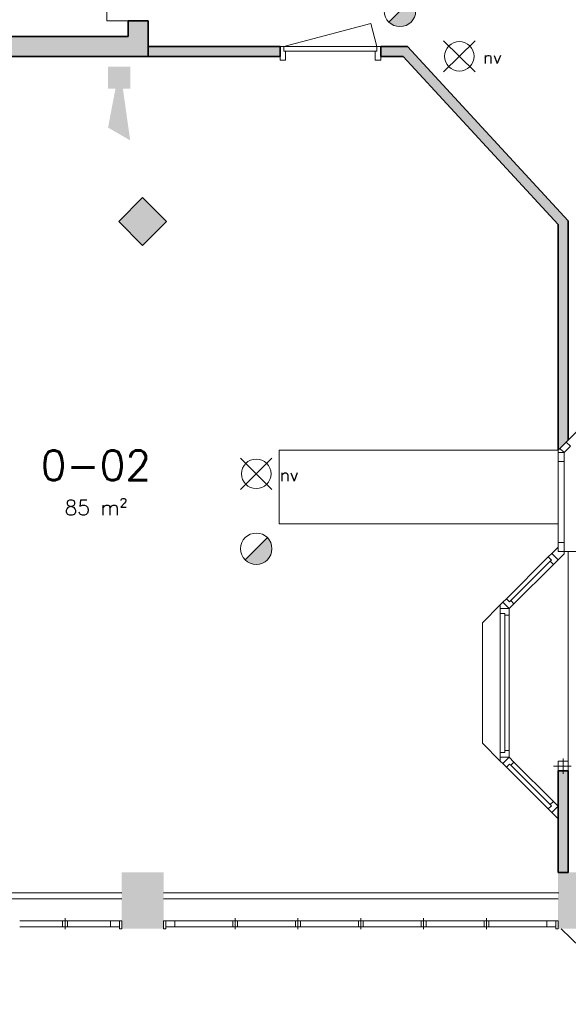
# Model space of a CAD drawing. Header units: millimetres. Extents: x -13022 to 1371524, y -38729 to 632593.
# Tile 236 of 256: x 502147 to 507654, y 579633 to 589528. Entities that reach past the tile are written whole.
import ezdxf

# ---------------------------------------------------------------- set-up
doc = ezdxf.new("R2010")
doc.units = ezdxf.units.MM
doc.header["$LTSCALE"] = 35
for name, color, linetype, lineweight in [('A LIJN 1', 1, 'Continuous', 20), ('A LIJN 2', 2, 'Continuous', 35), ('A LIJN 5', 5, 'Continuous', 13), ('A LIJN 9', 252, 'Continuous', 18), ('Al65----_beveiliging-inst', 92, 'Continuous', 9), ('B1 MUUR', 2, 'Continuous', 35), ('B95 tekst', 7, 'Continuous', 25), ('brandveiligheid voorzieningen', 10, 'Continuous', 9)]:
    doc.layers.add(name, color=color, linetype=linetype, lineweight=lineweight)
doc.styles.add('Algemeen', font='simplex.shx', dxfattribs={"height": 2.5})

# ---------------------------------------------------------------- blocks, each defined once
blk = doc.blocks.new('Signaalgever (akoestisch)')
at = {"layer": 'Al65----_beveiliging-inst', "color": 10, "linetype": 'Continuous'}
for points in [[(3.71, 0), (3.71, 3.71), (0, 0), (0, 3.71)], [(10.23, 0), (12.38, 3.71), (3.71, 1.24), (3.71, 2.48)]]:
    blk.add_solid(points, dxfattribs=at)
blk = doc.blocks.new('Brandmelder')
at = {"layer": 'brandveiligheid voorzieningen'}
blk.add_hatch(color=256, dxfattribs=at).paths.add_polyline_path([(76.62, -89.8, 0.198912), (75.85, -87.94), (72.13, -91.66, 0.668179)])
blk.add_line((72.13, -91.66), (75.85, -87.94), dxfattribs=at)
blk.add_circle((73.99, -89.8), 2.63, dxfattribs=at)
blk = doc.blocks.new('Noodverlichting')
at = {"layer": 'Al65----_beveiliging-inst', "color": 92}
for p, q in [((164, -62.36), (158.75, -57.12)), ((158.75, -62.36), (164, -57.12))]:
    blk.add_line(p, q, dxfattribs=at)
blk.add_circle((161.38, -59.74), 2.47, dxfattribs=at)
at = {"layer": 'Al65----_beveiliging-inst', "color": 7, "style": 'Algemeen'}
blk.add_text('nv', height=2.063, dxfattribs=at).set_placement((165.33, -60.96))

msp = doc.modelspace()

# ---------------------------------------------------------------- hatches: boundary and pattern name
at = {"layer": 'A LIJN 9', "ltscale": 0.1}
h = msp.add_hatch(color=256, dxfattribs=at)
h.dxf.hatch_style = 1
h.paths.add_polyline_path([(504761.603, 589257.792), (503437.065, 589257.792), (503437.065, 589157.792), (504761.603, 589157.792)])
h.paths.add_polyline_path([(506041.418, 589257.792), (505771.602, 589257.792), (505771.602, 589157.792), (505997.544, 589157.792), (507551.551, 587469.087), (507551.551, 585201.859), (507569.126, 585219.434), (507651.551, 585301.859), (507651.551, 587508.097)])
h.paths.add_polyline_path([(503437.065, 589517.791), (503237.066, 589517.791), (503237.066, 589357.791), (499607.065, 589357.791), (499607.065, 591788.769), (503237.066, 591788.769), (503237.066, 591027.79), (503437.065, 591027.79), (503437.065, 591963.789), (503802.065, 591963.789), (503802.065, 592163.789), (503437.065, 592163.789), (503437.065, 593613.791), (503802.065, 593613.791), (503802.065, 593713.791), (503437.065, 593713.791), (502757.065, 593713.791), (502757.065, 591888.77), (499337.065, 591888.77), (499337.065, 591292.771), (499507.065, 591292.771), (499507.065, 589357.791), (499507.065, 589157.792), (503437.065, 589157.792)])
h.paths.add_polyline_path([(502857.065, 591888.77), (502857.065, 593613.791), (503337.065, 593613.791), (503337.065, 592163.789), (503237.066, 592163.789), (503237.066, 591888.77)], flags=16)
h.paths.add_polyline_path([(499507.065, 591392.771), (499437.065, 591392.771), (499437.065, 591788.769), (499507.065, 591788.769)], flags=16)
h = msp.add_hatch(color=256, dxfattribs=at)
h.dxf.hatch_style = 1
h.paths.add_polyline_path([(503381.054, 587739.92), (503140.641, 587499.504), (503381.056, 587259.088), (503621.47, 587499.505)])
h = msp.add_hatch(color=256, dxfattribs=at)
h.dxf.hatch_style = 1
h.paths.add_polyline_path([(507651.551, 581977.669), (507551.551, 581977.669), (507551.551, 580957.666), (507651.551, 580957.666)])

# ---------------------------------------------------------------- linework, layer by layer
at = {"layer": 'A LIJN 1', "linetype": 'Continuous'}
for p, q in [((503022.065, 589517.791), (503022.065, 589727.791)), ((503237.066, 589517.791), (503022.065, 589517.791)), ((507551.551, 585201.859), (504751.555, 585201.859)), ((504751.555, 585201.859), (504751.555, 584461.859)), ((504751.555, 584461.859), (507551.551, 584461.859)), ((508211.555, 584182.665), (507611.552, 584182.665)), ((507651.551, 584182.665), (507651.551, 582077.669))]:
    msp.add_line(p, q, dxfattribs=at)
at = {"layer": 'A LIJN 2'}
for p, q in [((503237.066, 589357.791), (503237.066, 589517.791)), ((503437.065, 589517.791), (503237.066, 589517.791)), ((503437.065, 589157.792), (503437.065, 589517.791)), ((499607.065, 589357.791), (503237.066, 589357.791)), ((499507.065, 589157.792), (503437.065, 589157.792)), ((503381.053, 587739.919), (503140.639, 587499.503)), ((503381.054, 587739.92), (503621.47, 587499.505)), ((503381.056, 587259.088), (503140.64, 587499.505)), ((503621.47, 587499.505), (503381.056, 587259.088)), ((507551.551, 580957.666), (507551.551, 581977.669)), ((507551.551, 581977.669), (507651.551, 581977.669)), ((507651.551, 580957.666), (507651.551, 581977.669))]:
    msp.add_line(p, q, dxfattribs=at)
at = {"layer": 'A LIJN 2', "ltscale": 0.1}
msp.add_line((507551.551, 580957.666), (507651.551, 580957.666), dxfattribs=at)
at = {"layer": 'A LIJN 2'}
for points in [[(503591.054, 580392.79, -15000.001), (503171.056, 580392.79, -15000.001), (503591.054, 580957.659, -15000.001), (503171.056, 580957.667, -15000.001)], [(507971.549, 580392.79, -15000.001), (507551.55, 580392.79, -15000.001), (507971.549, 580957.659, -15000.001), (507551.55, 580957.667, -15000.001)]]:
    msp.add_trace(points, dxfattribs=at)
at = {"layer": 'A LIJN 5', "linetype": 'Continuous'}
for p, q in [((505671.037, 589491.291), (504799.603, 589257.792)), ((505733.603, 589257.792), (505671.037, 589491.291)), ((505733.603, 589257.792), (504799.603, 589257.792)), ((504816.603, 589212.791), (505716.603, 589212.791)), ((507632.766, 585283.074), (507941.271, 585591.579)), ((507551.551, 585201.859), (507569.126, 585219.434)), ((507551.551, 585177.009), (507551.551, 585201.859)), ((507551.551, 584272.666), (507551.551, 585087.009)), ((507611.551, 584272.666), (507611.551, 585087.009)), ((507487.911, 584164.025), (507551.551, 584227.665)), ((507611.555, 584160.391), (507551.55, 584100.386)), ((507611.555, 584182.665), (507611.555, 584160.391)), ((507033.27, 583709.385), (507452.556, 584128.67)), ((507472.355, 584084.829), (507077.111, 583689.586)), ((507108.929, 583657.768), (507504.167, 584053.018)), ((506971.555, 583647.669), (506791.555, 583467.666)), ((506971.554, 583647.669), (506997.915, 583674.029)), ((506971.555, 583610.39), (506971.554, 583647.669)), ((506971.555, 583560.39), (506971.555, 582164.948)), ((507016.555, 582181.948), (507016.555, 583543.39)), ((507061.555, 582181.948), (507061.555, 583543.39)), ((506791.555, 583467.666), (506791.555, 582257.669)), ((506791.555, 582257.669), (506971.554, 582077.669)), ((506971.555, 582114.948), (506971.554, 582077.669)), ((506971.554, 582077.669), (506997.915, 582051.309)), ((507108.929, 582067.57), (507504.167, 581672.32)), ((507601.555, 582102.949), (507601.555, 581948.316)), ((507033.27, 582015.953), (507452.556, 581596.668)), ((507472.355, 581640.509), (507077.111, 582035.752)), ((507682.344, 582027.668), (507506.358, 582027.668)), ((507487.911, 581561.313), (507551.551, 581497.673)), ((500111.058, 580752.791), (503171.056, 580752.791)), ((500111.058, 580692.791), (503171.056, 580692.791)), ((503591.054, 580752.791), (507559.272, 580752.791)), ((503591.054, 580692.791), (507551.551, 580692.791)), ((502146.888, 580472.791), (502577.72, 580472.791)), ((502602.72, 580497.791), (502602.72, 580387.791)), ((502627.719, 580472.791), (503058.555, 580472.791)), ((503704.05, 580472.791), (504284.889, 580472.791)), ((504309.87, 580497.791), (504309.87, 580387.791)), ((504334.87, 580472.791), (504915.707, 580472.791)), ((504940.706, 580497.791), (504940.706, 580387.791)), ((504965.706, 580472.791), (505546.541, 580472.791)), ((505571.541, 580497.791), (505571.541, 580387.791)), ((505596.543, 580472.791), (506177.377, 580472.791)), ((506202.376, 580497.791), (506202.376, 580387.791)), ((506227.38, 580472.791), (506808.211, 580472.791)), ((506833.211, 580497.791), (506833.211, 580387.791)), ((506858.21, 580472.791), (507439.049, 580472.791)), ((502577.72, 580412.787), (502146.888, 580412.787)), ((503058.555, 580412.787), (502627.719, 580412.787)), ((504284.889, 580412.787), (503704.05, 580412.787)), ((504915.707, 580412.787), (504334.87, 580412.787)), ((505546.541, 580412.787), (504965.706, 580412.787)), ((506177.377, 580412.787), (505596.543, 580412.787)), ((506808.211, 580412.787), (506227.38, 580412.787)), ((507439.049, 580412.787), (506858.21, 580412.787)), ((507582.88, 580392.79), (508356.438, 579632.791))]:
    msp.add_line(p, q, dxfattribs=at)
for points, invisible_edges in [([(504761.603, 589122.791), (504761.603, 589122.791), (504799.603, 589212.791), (504761.603, 589257.792)], 6), ([(504799.603, 589212.791), (504799.603, 589212.791), (504799.603, 589257.792), (504761.603, 589257.792)], 9), ([(504799.603, 589212.791), (504799.603, 589212.791), (504761.603, 589122.791), (504816.603, 589122.791)], 11), ([(504816.603, 589212.791), (504816.603, 589212.791), (504799.603, 589212.791), (504816.603, 589122.791)], 4), ([(505716.603, 589122.791), (505716.603, 589122.791), (505733.603, 589212.791), (505771.602, 589122.791)], 6), ([(505716.603, 589122.791), (505716.603, 589122.791), (505716.603, 589212.791), (505733.603, 589212.791)], 9), ([(505733.603, 589212.791), (505733.603, 589212.791), (505771.602, 589257.792), (505771.602, 589122.791)], 11), ([(505733.603, 589212.791), (505733.603, 589212.791), (505733.603, 589257.792), (505771.602, 589257.792)], 9), ([(507487.911, 584164.025), (507484.376, 584096.85), (507452.556, 584128.67)], 1), ([(507487.911, 584164.025), (507551.55, 584100.386), (507484.376, 584096.85)], 14), ([(507504.175, 584053.01), (507472.355, 584084.829), (507484.376, 584096.85)], 12), ([(507504.175, 584053.01), (507484.376, 584096.85), (507551.55, 584100.386)], 3), ([(507033.27, 583709.385), (507065.09, 583677.565), (506997.915, 583674.029)], 2), ([(507065.09, 583677.565), (507061.555, 583610.39), (506997.915, 583674.029)], 13), ([(507065.09, 583677.565), (507108.931, 583657.766), (507061.555, 583610.39)], 13), ([(507065.09, 583677.565), (507077.111, 583689.586), (507108.931, 583657.766)], 12), ([(506971.555, 583610.39), (507061.555, 583610.39), (507016.555, 583560.39)], 14), ([(506971.555, 583610.39), (507016.555, 583560.39), (506971.555, 583560.39)], 1), ([(507061.555, 583610.39), (507061.555, 583543.39), (507016.555, 583560.39)], 14), ([(507061.555, 583543.39), (507016.555, 583543.39), (507016.555, 583560.39)], 12), ([(506971.555, 582114.948), (507016.555, 582164.948), (507061.555, 582114.948)], 3), ([(506971.555, 582114.948), (506971.555, 582164.948), (507016.555, 582164.948)], 12), ([(507061.555, 582114.948), (507016.555, 582164.948), (507061.555, 582181.948)], 3), ([(507016.555, 582181.948), (507061.555, 582181.948), (507016.555, 582164.948)], 2), ([(507061.555, 582114.948), (507065.09, 582047.773), (506997.915, 582051.309)], 3), ([(507033.27, 582015.953), (506997.915, 582051.309), (507065.09, 582047.773)], 2), ([(507108.931, 582067.572), (507065.09, 582047.773), (507061.555, 582114.948)], 3), ([(507077.111, 582035.752), (507065.09, 582047.773), (507108.931, 582067.572)], 2), ([(507504.175, 581672.328), (507484.376, 581628.488), (507472.355, 581640.509)], 1), ([(507504.175, 581672.328), (507551.55, 581624.952), (507484.376, 581628.488)], 14), ([(507452.556, 581596.668), (507484.376, 581628.488), (507487.911, 581561.313)], 2), ([(507484.376, 581628.488), (507551.55, 581624.952), (507487.911, 581561.313)], 13)]:
    msp.add_3dface(points, dxfattribs=dict(at, invisible_edges=invisible_edges))
for points in [[(507569.126, 585219.434), (507632.766, 585283.074), (507675.191, 585240.648), (507611.552, 585177.009)], [(507611.552, 585087.009), (507551.551, 585087.009), (507551.551, 585177.009), (507611.552, 585177.009)], [(507551.551, 584182.665), (507611.551, 584182.665), (507611.551, 584272.666), (507551.551, 584272.666)], [(507551.551, 581977.669), (507651.555, 581977.669), (507651.555, 582077.669), (507551.551, 582077.669)]]:
    msp.add_3dface(points, dxfattribs=at)
at = {"layer": 'B1 MUUR', "ltscale": 0.1}
for p, q in [((504761.603, 589157.792), (504761.603, 589257.792)), ((505771.602, 589157.792), (505771.602, 589257.792)), ((507551.551, 585201.859), (507651.551, 585301.859))]:
    msp.add_line(p, q, dxfattribs=at)
for points in [[(504761.603, 589257.792), (503437.065, 589257.792)], [(507651.551, 585301.859), (507651.551, 587508.097), (506041.418, 589257.792), (505771.602, 589257.792)], [(504761.603, 589157.792), (503437.065, 589157.792)], [(507551.551, 585201.859), (507551.551, 587469.087), (505997.544, 589157.792), (505771.602, 589157.792)]]:
    msp.add_lwpolyline(points, dxfattribs=at)

# ---------------------------------------------------------------- block references
at = {"ltscale": 0.1, "xscale": 60, "yscale": 60, "zscale": 60}
for p in [(496877.873, 592744.603), (494838.832, 588548.273)]:
    msp.add_blockref('Noodverlichting', p, dxfattribs=at)
at = {"ltscale": 0.1, "xscale": 60, "yscale": 60, "zscale": 60, "rotation": 270}
msp.add_blockref('Signaalgever (akoestisch)', (503033.762, 589057.79), dxfattribs=at)
at = {"layer": 'Al65----_beveiliging-inst', "xscale": 60, "yscale": 60, "zscale": 60}
for p in [(501524.763, 595004.168), (500082.091, 589599.172)]:
    msp.add_blockref('Brandmelder', p, dxfattribs=at)

# ---------------------------------------------------------------- texts
at = {"layer": 'B95 tekst', "insert": (502911.871, 585199.086), "char_height": 300, "width": 4383.91272, "attachment_point": 2, "style": 'Algemeen'}
msp.add_mtext('\\pt3600;0-02\\P\\ptz;{\\H0.5x;85 m²}', dxfattribs=at)

# ---------------------------------------------------------------- meshes
at = {"layer": 'A LIJN 5', "linetype": 'Continuous'}
mesh = msp.add_polyface(dxfattribs=at)
corners = [(502577.72, 580472.791), (502627.719, 580472.791), (502627.719, 580412.787), (502577.72, 580412.787)]
mesh.append_faces([[corners[k] for k in face] for face in [(0, 1, 2, 3)]])
mesh = msp.add_polyface(dxfattribs=at)
corners = [(503058.555, 580472.791), (503148.555, 580472.791), (503148.555, 580412.787), (503058.555, 580412.787)]
mesh.append_faces([[corners[k] for k in face] for face in [(0, 1, 2, 3)]])
mesh = msp.add_polyface(dxfattribs=at)
corners = [(503148.555, 580392.79), (503171.056, 580392.79), (503171.056, 580472.791), (503148.555, 580472.791)]
mesh.append_faces([[corners[k] for k in face] for face in [(0, 1, 2, 3)]])
mesh = msp.add_polyface(dxfattribs=at)
corners = [(503591.549, 580392.79), (503614.05, 580392.79), (503614.05, 580472.791), (503591.549, 580472.791)]
mesh.append_faces([[corners[k] for k in face] for face in [(0, 1, 2, 3)]])
mesh = msp.add_polyface(dxfattribs=at)
corners = [(503614.05, 580472.791), (503704.031, 580472.791), (503704.031, 580412.787), (503614.05, 580412.787)]
mesh.append_faces([[corners[k] for k in face] for face in [(0, 1, 2, 3)]])
mesh = msp.add_polyface(dxfattribs=at)
corners = [(504284.87, 580472.791), (504334.85, 580472.791), (504334.85, 580412.787), (504284.87, 580412.787)]
mesh.append_faces([[corners[k] for k in face] for face in [(0, 1, 2, 3)]])
mesh = msp.add_polyface(dxfattribs=at)
corners = [(504915.695, 580472.791), (504965.695, 580472.791), (504965.695, 580412.787), (504915.695, 580412.787)]
mesh.append_faces([[corners[k] for k in face] for face in [(0, 1, 2, 3)]])
mesh = msp.add_polyface(dxfattribs=at)
corners = [(505546.534, 580472.791), (505596.535, 580472.791), (505596.535, 580412.787), (505546.534, 580412.787)]
mesh.append_faces([[corners[k] for k in face] for face in [(0, 1, 2, 3)]])
mesh = msp.add_polyface(dxfattribs=at)
corners = [(506177.373, 580472.791), (506227.376, 580472.791), (506227.376, 580412.787), (506177.373, 580412.787)]
mesh.append_faces([[corners[k] for k in face] for face in [(0, 1, 2, 3)]])
mesh = msp.add_polyface(dxfattribs=at)
corners = [(506808.211, 580472.791), (506858.21, 580472.791), (506858.21, 580412.787), (506808.211, 580412.787)]
mesh.append_faces([[corners[k] for k in face] for face in [(0, 1, 2, 3)]])
mesh = msp.add_polyface(dxfattribs=at)
corners = [(507439.049, 580472.791), (507529.049, 580472.791), (507529.049, 580412.787), (507439.049, 580412.787)]
mesh.append_faces([[corners[k] for k in face] for face in [(0, 1, 2, 3)]])
mesh = msp.add_polyface(dxfattribs=at)
corners = [(507529.049, 580392.79), (507551.55, 580392.79), (507551.55, 580472.791), (507529.049, 580472.791)]
mesh.append_faces([[corners[k] for k in face] for face in [(0, 1, 2, 3)]])

doc.saveas('drawing.dxf')
